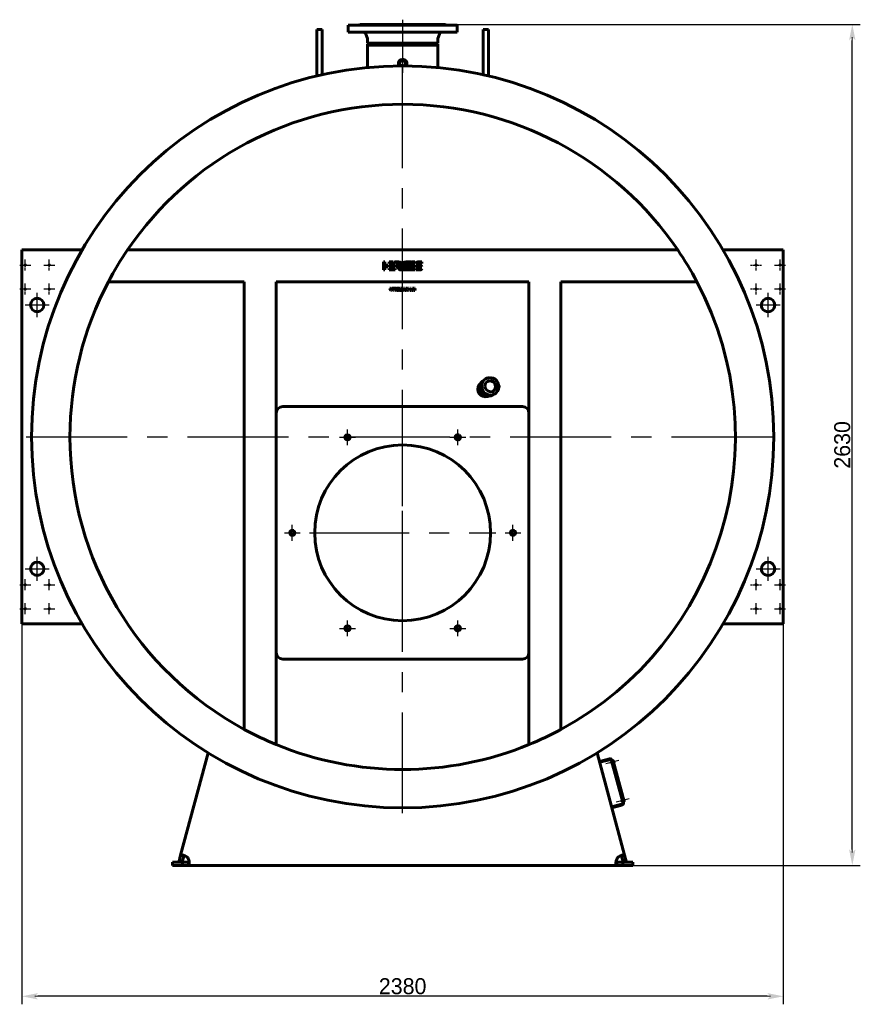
# Model space of a CAD drawing. Header units: millimetres. Extents: x 0 to 5310, y -175 to 841.
# Tile 4 of 6: x 2803 to 3066, y -175 to 133. Entities that reach past the tile are written whole.
import ezdxf

# ---------------------------------------------------------------- set-up
doc = ezdxf.new("R2010")
doc.units = ezdxf.units.MM
for name, pattern in [('CENTER_per1_scale0.019685', [1, 0.625, -0.125, 0.125, -0.125]), ('CENTER_per1_scale0.163386', [8.3, 5.1875, -1.0375, 1.0375, -1.0375]), ('CENTER_per1_scale0.270697', [13.751396, 8.594623, -1.718925, 1.718925, -1.718925]), ('CENTER_per1_scale0.314961', [16, 10, -2, 2, -2]), ('CENTER_per1_scale0.433071', [22, 13.75, -2.75, 2.75, -2.75]), ('CENTER_per1_scale0.826772', [42, 26.25, -5.25, 5.25, -5.25]), ('CENTER_per2_scale0.887643', [45.092259, 28.182662, -5.636532, 5.636532, -5.636532]), ('CENTER_per2e_scale0.992811', [50.434783, 31.521739, -6.304348, 6.304348, -6.304348]), ('CENTER_perb_scale0.984252', [50, 31.25, -6.25, 6.25, -6.25])]:
    doc.linetypes.add(name, pattern=pattern)
doc.styles.add('TextStyle_1', font='T-FLEX Type A.TTF', dxfattribs={"height": 5})
doc.dimstyles.new('DIM_ST_2', dxfattribs={"dimtxt": 5, "dimasz": 5, "dimexe": 2.5, "dimexo": 0, "dimtad": 1, "dimlfac": 10, "dimrnd": 0.01, "dimdsep": 46, "dimtxsty": 'TextStyle_1', "dimblk": 'Arrow_3_C7_Status', "dimcen": 0.09, "dimclrd": 7, "dimclre": 7, "dimclrt": 7, "dimazin": 0, "dimtfac": 1, "dimtdec": 0, "dimtmove": 0, "dimatfit": 0, "dimldrblk": 'NONE', "dimfxl": 1, "dimtvp": 1, "dimtolj": 1, "dimarcsym": 0})
doc.dimstyles.new('DIM_ST_3', dxfattribs={"dimtxt": 5, "dimasz": 5, "dimexe": 2.5, "dimexo": 0, "dimtad": 1, "dimlfac": 10, "dimrnd": 0.01, "dimdsep": 46, "dimtxsty": 'TextStyle_1', "dimblk": 'Arrow_3_C7_Status', "dimcen": 0.09, "dimclrd": 7, "dimclre": 7, "dimclrt": 7, "dimazin": 0, "dimtfac": 1, "dimtdec": 0, "dimtmove": 0, "dimatfit": 0, "dimldrblk": 'NONE', "dimfxl": 1, "dimtvp": 1, "dimtolj": 1, "dimarcsym": 0})

# ---------------------------------------------------------------- blocks, each defined once
blk = doc.blocks.new('Arrow_3_C7_Status')
at = {"color": 7, "linetype": 'Continuous', "lineweight": 0}
blk.add_line((-1, 0), (-0.8, 0), dxfattribs=at)
at = {"color": 7}
blk.add_solid([(-1, -0.2), (0, 0), (-0.8, 0), (-1, 0.2)], dxfattribs=at)
blk = doc.blocks.new('*D9')
at = {"color": 7, "lineweight": -2}
for p, q in [((-119, -53.6), (-119, -174.94)), ((119, -53.6), (119, -174.94)), ((114, -172.44), (-114, -172.44))]:
    blk.add_line(p, q, dxfattribs=at)
at = {"layer": 'Defpoints', "color": 0}
for p in [(-119, -53.6), (119, -53.6), (-119, -172.44)]:
    blk.add_point(p, dxfattribs=at)
at = {"color": 7, "lineweight": -2, "xscale": 5, "yscale": 5, "zscale": 5}
for p, rotation in [((-119, -172.44), 180), ((119, -172.44), 360)]:
    blk.add_blockref('Arrow_3_C7_Status', p, dxfattribs=dict(at, rotation=rotation))
at = {"color": 7, "insert": (0, -169.31), "char_height": 5, "attachment_point": 5, "style": 'TextStyle_1'}
blk.add_mtext('\\A1;2380{\\H0.5x;\\S^ ;}', dxfattribs=at)
blk = doc.blocks.new('_None')
blk = doc.blocks.new('*D10')
at = {"color": 7, "lineweight": -2}
for p, q in [((0, 131.5), (143.08, 131.5)), ((140.58, -126.5), (140.58, 126.5)), ((66.98, -131.5), (143.08, -131.5))]:
    blk.add_line(p, q, dxfattribs=at)
at = {"layer": 'Defpoints', "color": 0}
for p in [(0, 131.5), (140.58, 131.5), (66.98, -131.5)]:
    blk.add_point(p, dxfattribs=at)
at = {"color": 7, "lineweight": -2, "xscale": 5, "yscale": 5, "zscale": 5}
for p, rotation in [((140.58, 131.5), 90), ((140.58, -131.5), 270)]:
    blk.add_blockref('Arrow_3_C7_Status', p, dxfattribs=dict(at, rotation=rotation))
at = {"color": 7, "insert": (137.45, 0), "char_height": 5, "attachment_point": 5, "rotation": 90, "style": 'TextStyle_1'}
blk.add_mtext('\\A1;2630{\\H0.5x;\\S^ ;}', dxfattribs=at)
blk = doc.blocks.new('Проекция_2')
at = {"color": 7, "linetype": 'CENTER_per1_scale0.433071', "lineweight": 25}
blk.add_line((0, 132.9667), (0, 127.4333), dxfattribs=at)
at = {"color": 7, "linetype": 'Continuous', "lineweight": 60}
for p, q in [((-26.8, 124.2613), (-26.8, 129.9007)), ((-25.2, 129.9007), (-26.8, 129.9007)), ((-25.2, 124.2613), (-25.2, 129.9007)), ((-17, 131.3), (0, 131.3)), ((-17, 131.3), (-17, 129.1)), ((-13.4, 131.5), (0, 131.5)), ((0, 131.5), (13.4, 131.5)), ((0, 131.3), (17, 131.3)), ((17, 131.3), (17, 129.1)), ((25.2, 124.2613), (25.2, 129.9007)), ((26.8, 129.9007), (25.2, 129.9007)), ((26.8, 124.2613), (26.8, 129.9007)), ((-17, 129.1), (0, 129.1)), ((-11.5114, 128.4399), (-11.0145, 127.0647)), ((-10.955, 126.7249), (-10.955, 125.5916)), ((0, 129.1), (17, 129.1)), ((10.955, 126.7249), (10.955, 125.5916)), ((11.5114, 128.4399), (11.0145, 127.0647)), ((-26.8, 124.2613), (-26.8, 115.3617)), ((-25.2, 124.2613), (-25.2, 115.7297)), ((0, 125.5916), (-10.955, 125.5916)), ((-10.955, 125.5916), (-10.575, 125.3)), ((-10.955, 125.3), (-10.575, 125.3)), ((-10.955, 125.3), (-10.955, 125)), ((0, 125), (-10.955, 125)), ((-10.955, 125), (-10.955, 117.9847)), ((-10.575, 125.3), (0, 125.3)), ((-3.805, 125.3), (-3.805, 125)), ((-3.805, 125.3), (-3.805, 125)), ((10.955, 125.5916), (0, 125.5916)), ((0, 125.3), (10.575, 125.3)), ((10.955, 125), (0, 125)), ((3.805, 125), (3.805, 125.3)), ((3.805, 125), (3.805, 125.3)), ((10.955, 125.5916), (10.575, 125.3)), ((10.575, 125.3), (10.955, 125.3)), ((10.955, 125), (10.955, 125.3)), ((10.955, 125), (10.955, 117.9815)), ((25.2, 124.2613), (25.2, 115.7297)), ((26.8, 124.2613), (26.8, 115.3617)), ((-1.345, 119.3844), (-1.345, 118.4922)), ((-0.1447, 118.4999), (-0.8709, 118.4967)), ((0.8709, 118.4967), (0.1447, 118.4999)), ((1.345, 118.4922), (1.345, 119.3844)), ((25.2, 115.7297), (26.8, 115.3617)), ((-119, 61), (-119, 58.6)), ((-119, 61), (-100.1686, 61)), ((-119, 58.6), (-119, -53.6)), ((85.9869, 61), (-85.9869, 61)), ((100.1686, 61), (119, 61)), ((119, 58.6), (119, 61)), ((119, -53.6), (119, 58.6)), ((-6.027, 54.7121), (-6.027, 57.2125)), ((-6.027, 57.2125), (-5.5262, 57.2108)), ((-5.5262, 57.2108), (-5.5262, 56.2126)), ((-5.5262, 56.2126), (-4.5386, 56.2126)), ((-5.5262, 55.7126), (-5.5262, 54.7121)), ((-4.5386, 55.7126), (-5.5262, 55.7126)), ((-4.5386, 56.2126), (-4.5386, 55.7126)), ((-4.2283, 56.7129), (-4.2283, 57.2121)), ((-4.2283, 57.2121), (-2.9171, 57.2121)), ((-2.5016, 56.7214), (-4.2283, 56.7129)), ((-4.2283, 55.7126), (-4.2283, 56.2119)), ((-4.2283, 56.2119), (-2.3438, 56.2119)), ((-2.3451, 55.7126), (-4.2283, 55.7126)), ((-2.9171, 57.2121), (-2.5016, 56.7214)), ((-2.5663, 57.2122), (-1.3077, 57.2122)), ((-2.1539, 56.725), (-2.5663, 57.2122)), ((-2.3438, 56.2119), (-2.3451, 55.7126)), ((-1.211, 56.725), (-2.1539, 56.725)), ((-1.7888, 55.8865), (-1.303, 55.8874)), ((-1.211, 56.7245), (-1.211, 56.725)), ((-0.7759, 55.557), (-1.1113, 55.9531)), ((-0.8807, 56.3893), (-0.8955, 56.483)), ((1.1801, 57.2078), (1.7434, 57.2078)), ((2.0235, 57.2078), (2.5838, 57.2078)), ((2.3238, 55.7039), (2.5128, 56.2046)), ((3.8442, 55.7039), (2.3238, 55.7039)), ((2.5128, 56.2046), (3.8454, 56.2046)), ((3.8454, 56.707), (2.703, 56.707)), ((2.8985, 57.2078), (3.8454, 57.2078)), ((3.8454, 56.2046), (3.8442, 55.7039)), ((3.8454, 57.2078), (3.8454, 56.707)), ((4.101, 56.2119), (4.7588, 56.2119)), ((5.973, 56.707), (4.1022, 56.707)), ((4.7128, 57.2071), (5.973, 57.2071)), ((5.2778, 55.7044), (4.7128, 55.7044)), ((4.7588, 56.2119), (4.7755, 56.2111)), ((4.7755, 56.2111), (5.3405, 56.2111)), ((5.2884, 55.7039), (5.2778, 55.7044)), ((5.9522, 55.7039), (5.2884, 55.7039)), ((5.973, 57.2071), (5.973, 56.707)), ((-5.5262, 54.7121), (-6.027, 54.7121)), ((-4.2283, 54.7124), (-4.2283, 55.2117)), ((-4.2283, 55.2117), (-2.3438, 55.2117)), ((-2.3451, 54.7124), (-4.2283, 54.7124)), ((-2.3438, 55.2117), (-2.3451, 54.7124)), ((-0.343, 54.713), (-0.791, 54.713)), ((0.7426, 54.7146), (0.2737, 54.7134)), ((1.5847, 54.7101), (1.1157, 54.7089)), ((3.8442, 54.7084), (1.9609, 54.7084)), ((2.1335, 55.2092), (3.8454, 55.2092)), ((3.8454, 55.2092), (3.8442, 54.7084)), ((4.0803, 54.7084), (4.0803, 55.2092)), ((4.0803, 55.2092), (5.9512, 55.2092)), ((5.3405, 54.7084), (4.0803, 54.7084)), ((-49.5, 51), (-91.9986, 51)), ((-49.5, -88.9645), (-49.5, 51)), ((-39.5, -93.7068), (-39.5, 51)), ((39.5, 51), (-39.5, 51)), ((39.5, -93.7068), (39.5, 51)), ((91.9986, 51), (49.5, 51)), ((49.5, -88.9645), (49.5, 51)), ((-3.997, 49.0147), (-3.7562, 49.0147)), ((-3.7066, 48.3255), (-3.997, 49.0147)), ((-3.7562, 49.0147), (-3.6209, 48.6789)), ((-3.4566, 48.3255), (-3.7066, 48.3255)), ((-3.6209, 48.6789), (-3.6018, 48.6283)), ((-3.6018, 48.6283), (-3.5785, 48.5611)), ((-3.5785, 48.5611), (-3.5604, 48.6164)), ((-3.5604, 48.6164), (-3.5382, 48.6779)), ((-3.5382, 48.6779), (-3.4039, 49.0147)), ((-3.1632, 49.0147), (-3.4566, 48.3255)), ((-3.4039, 49.0147), (-3.1632, 49.0147)), ((-3.0557, 48.3255), (-3.0557, 49.0147)), ((-3.0557, 49.0147), (-2.8336, 49.0147)), ((-2.8336, 48.3255), (-3.0557, 48.3255)), ((-2.8336, 49.0147), (-2.8336, 48.3255)), ((-2.7075, 49.0147), (-1.9988, 49.0147)), ((-2.7075, 48.8339), (-2.7075, 49.0147)), ((-2.4668, 48.8339), (-2.7075, 48.8339)), ((-2.4668, 48.3255), (-2.4668, 48.8339)), ((-2.2375, 48.3255), (-2.4668, 48.3255)), ((-2.2375, 48.8339), (-2.2375, 48.3255)), ((-1.9988, 48.8339), (-2.2375, 48.8339)), ((-1.9988, 49.0147), (-1.9988, 48.8339)), ((-1.6971, 49.0178), (-1.5183, 49.0353)), ((-1.5183, 49.0353), (-1.3396, 49.0183)), ((-0.976, 48.3255), (-0.976, 49.0147)), ((-0.976, 49.0147), (-0.668, 49.0147)), ((-0.7641, 48.3255), (-0.976, 48.3255)), ((-0.7445, 48.6789), (-0.7703, 48.775)), ((-0.7703, 48.775), (-0.7652, 48.6747)), ((-0.7652, 48.6747), (-0.7641, 48.3255)), ((-0.6278, 48.3255), (-0.7445, 48.6789)), ((-0.668, 49.0147), (-0.5616, 48.682)), ((-0.4624, 48.3255), (-0.6278, 48.3255)), ((-0.5616, 48.682), (-0.543, 48.588)), ((-0.543, 48.588), (-0.5265, 48.681)), ((-0.5265, 48.681), (-0.4242, 49.0147)), ((-0.3488, 48.6789), (-0.4624, 48.3255)), ((-0.4242, 49.0147), (-0.1143, 49.0147)), ((-0.3209, 48.7771), (-0.3488, 48.6789)), ((-0.3271, 48.6758), (-0.3209, 48.7771)), ((-0.3271, 48.3255), (-0.3271, 48.6758)), ((-0.1143, 48.3255), (-0.3271, 48.3255)), ((-0.1143, 49.0147), (-0.1143, 48.3255)), ((-0.013, 48.3256), (0.3135, 49.0147)), ((0.236, 48.3256), (-0.013, 48.3256)), ((0.2907, 48.4516), (0.236, 48.3256)), ((0.6059, 48.4516), (0.2907, 48.4516)), ((0.3135, 49.0147), (0.5893, 49.0147)), ((0.3579, 48.6097), (0.4488, 48.8339)), ((0.5397, 48.6097), (0.3579, 48.6097)), ((0.4488, 48.8339), (0.5397, 48.6097)), ((0.5893, 49.0147), (0.9158, 48.3256)), ((0.6648, 48.3256), (0.6059, 48.4516)), ((0.9158, 48.3256), (0.6648, 48.3256)), ((0.9468, 48.3255), (1.2258, 48.6872)), ((1.2237, 48.3255), (0.9468, 48.3255)), ((1.2258, 48.6872), (0.9809, 49.0147)), ((0.9809, 49.0147), (1.2609, 49.0147)), ((1.3818, 48.5456), (1.2237, 48.3255)), ((1.2609, 49.0147), (1.3818, 48.8256)), ((1.3818, 48.8256), (1.5109, 49.0147)), ((1.5461, 48.3255), (1.3818, 48.5456)), ((1.5109, 49.0147), (1.7889, 49.0147)), ((1.7889, 49.0147), (1.5368, 48.6872)), ((1.5368, 48.6872), (1.8157, 48.3255)), ((1.8157, 48.3255), (1.5461, 48.3255)), ((2.2734, 49.0147), (2.4956, 49.0147)), ((2.2734, 48.3255), (2.2734, 49.0147)), ((2.8179, 48.3255), (2.2734, 48.3255)), ((2.4956, 49.0147), (2.4956, 48.496)), ((2.4956, 48.496), (2.8179, 48.496)), ((2.8179, 48.496), (2.8179, 48.3255)), ((3.0183, 48.3255), (2.851, 49.0147)), ((2.851, 49.0147), (3.0896, 49.0147)), ((3.2859, 48.3255), (3.0183, 48.3255)), ((3.0896, 49.0147), (3.1506, 48.6872)), ((3.1506, 48.6872), (3.162, 48.621)), ((3.162, 48.621), (3.1702, 48.5621)), ((3.1702, 48.5621), (3.1785, 48.6117)), ((3.1785, 48.6117), (3.1888, 48.6644)), ((3.1888, 48.6644), (3.2725, 49.0147)), ((3.2725, 49.0147), (3.5246, 49.0147)), ((3.3665, 48.6334), (3.2859, 48.3255)), ((3.3846, 48.7094), (3.3665, 48.6334)), ((3.4063, 48.7099), (3.3944, 48.7864)), ((3.4244, 48.6355), (3.4063, 48.7099)), ((3.5029, 48.3255), (3.4244, 48.6355)), ((3.7684, 48.3255), (3.5029, 48.3255)), ((3.5246, 49.0147), (3.567, 48.8194)), ((3.6186, 48.5652), (3.631, 48.651)), ((3.631, 48.651), (3.6982, 49.0147)), ((3.6982, 49.0147), (3.9348, 49.0147)), ((3.9348, 49.0147), (3.7684, 48.3255)), ((24.6663, 18.4831), (24.6472, 18.4749)), ((26.0073, 20.6908), (25.447, 20.3672)), ((24.5543, 18.4679), (24.0198, 18.1593)), ((24.1039, 17.8282), (24.0553, 17.8254)), ((24.5306, 18.4269), (24.537, 18.1816)), ((24.571, 18.1881), (24.5647, 18.4314)), ((24.7093, 18.4364), (24.71, 18.3219)), ((24.71, 18.3219), (24.7153, 18.2074)), ((28.197, 15.6041), (28.7573, 15.9276)), ((30.0574, 18.0622), (30.1586, 18.1206)), ((30.066, 18.303), (30.0607, 18.4175)), ((30.0667, 18.1885), (30.066, 18.303)), ((30.1319, 18.1144), (30.0897, 18.1213)), ((30.1676, 18.1683), (30.1613, 18.4115)), ((30.1831, 18.1641), (30.1766, 18.4091)), ((-37.5, 12), (37.5, 12)), ((-119, -53.6), (-119, -56)), ((119, -56), (119, -53.6)), ((-100.1686, -56), (-119, -56)), ((119, -56), (100.1686, -56)), ((37.5, -67), (-37.5, -67)), ((-69.4036, -128.3355), (-60.8145, -96.2806)), ((60.8145, -96.2806), (69.4036, -128.3355)), ((64.6286, -98.151), (61.5376, -98.9792)), ((64.7062, -98.4408), (61.6152, -99.269)), ((65.4066, -99.1228), (65.1168, -99.2004)), ((65.1168, -99.2004), (65.1996, -99.5095)), ((65.4894, -99.4319), (65.1996, -99.5095)), ((68.7868, -111.7377), (65.3186, -98.7943)), ((69.0765, -111.6601), (65.6084, -98.7167)), ((65.6342, -98.8133), (65.8274, -98.7615)), ((65.6342, -98.8133), (69.0507, -111.5635)), ((69.2438, -111.5117), (65.8274, -98.7615)), ((65.8758, -98.8262), (65.8468, -98.834)), ((65.9493, -98.8686), (66.0865, -99.3806)), ((66.044, -99.4541), (66.0151, -99.4618)), ((69.0852, -110.8037), (69.0562, -110.8114)), ((69.1587, -110.8461), (69.2958, -111.3581)), ((65.3422, -113.1783), (68.4332, -112.3501)), ((65.4199, -113.4681), (68.5108, -112.6399)), ((68.6159, -111.1002), (68.3262, -111.1779)), ((68.3262, -111.1779), (68.409, -111.487)), ((68.6988, -111.4093), (68.409, -111.487)), ((69.2438, -111.5117), (69.0507, -111.5635)), ((69.2534, -111.4315), (69.2244, -111.4393)), ((-69.8883, -130.1446), (-69.4036, -128.3355)), ((-68.4377, -128.5943), (-69.4036, -128.3355)), ((-68.9224, -130.4034), (-68.4377, -128.5943)), ((-68.3716, -128.3477), (-68.4377, -128.5943)), ((68.4377, -128.5943), (69.4036, -128.3355)), ((68.4377, -128.5943), (68.9224, -130.4034)), ((69.4036, -128.3355), (69.8883, -130.1446)), ((-72, -130.5), (-68.8483, -130.5)), ((-72, -131.5), (-72, -130.5)), ((-72, -131.5), (-68.8483, -131.5)), ((-68.9224, -130.4034), (-69.8883, -130.1446)), ((-68.8483, -130.5), (-66.9754, -130.5)), ((-68.8483, -130.5), (-68.8483, -131.5)), ((-68.8483, -131.5), (-66.9754, -131.5)), ((-66.9754, -130.5), (-66.9754, -131.5)), ((66.9754, -131.5), (-66.9754, -131.5)), ((66.9754, -130.5), (68.8483, -130.5)), ((66.9754, -130.5), (66.9754, -131.5)), ((66.9754, -131.5), (68.8483, -131.5)), ((72, -130.5), (68.8483, -130.5)), ((68.8483, -130.5), (68.8483, -131.5)), ((72, -131.5), (68.8483, -131.5)), ((68.9224, -130.4034), (69.8883, -130.1446)), ((72, -130.5), (72, -131.5))]:
    blk.add_line(p, q, dxfattribs=at)
at = {"color": 7, "linetype": 'CENTER_per1_scale0.270697', "lineweight": 25}
blk.add_line((0, 130.1065), (0, 125.398), dxfattribs=at)
at = {"color": 7, "linetype": 'CENTER_per2_scale0.887643', "lineweight": 25}
blk.add_line((0, 128.6667), (0, 116.3149), dxfattribs=at)
at = {"color": 7, "linetype": 'CENTER_per2e_scale0.992811', "lineweight": 25}
for p, q in [((0, -115.1667), (0, 120.1667)), ((-117.6667, 2.5), (117.6667, 2.5))]:
    blk.add_line(p, q, dxfattribs=at)
at = {"color": 7, "linetype": 'CENTER_per1_scale0.019685', "lineweight": 25}
for p, q in [((-119.7167, 56.25), (-116.2833, 56.25)), ((-118, 54.5333), (-118, 57.9667)), ((-112.2167, 56.25), (-108.7833, 56.25)), ((-110.5, 54.5333), (-110.5, 57.9667)), ((108.7833, 56.25), (112.2167, 56.25)), ((110.5, 54.5333), (110.5, 57.9667)), ((116.2833, 56.25), (119.7167, 56.25)), ((118, 54.5333), (118, 57.9667)), ((-118, 47.0333), (-118, 50.4667)), ((-110.5, 47.0333), (-110.5, 50.4667)), ((110.5, 47.0333), (110.5, 50.4667)), ((118, 47.0333), (118, 50.4667)), ((-119.7167, 48.75), (-116.2833, 48.75)), ((-112.2167, 48.75), (-108.7833, 48.75)), ((108.7833, 48.75), (112.2167, 48.75)), ((116.2833, 48.75), (119.7167, 48.75)), ((-118, -45.4667), (-118, -42.0333)), ((-110.5, -45.4667), (-110.5, -42.0333)), ((110.5, -45.4667), (110.5, -42.0333)), ((118, -45.4667), (118, -42.0333)), ((-119.7167, -43.75), (-116.2833, -43.75)), ((-112.2167, -43.75), (-108.7833, -43.75)), ((108.7833, -43.75), (112.2167, -43.75)), ((116.2833, -43.75), (119.7167, -43.75)), ((-119.7167, -51.25), (-116.2833, -51.25)), ((-118, -52.9667), (-118, -49.5333)), ((-112.2167, -51.25), (-108.7833, -51.25)), ((-110.5, -52.9667), (-110.5, -49.5333)), ((108.7833, -51.25), (112.2167, -51.25)), ((110.5, -52.9667), (110.5, -49.5333)), ((116.2833, -51.25), (119.7167, -51.25)), ((118, -52.9667), (118, -49.5333))]:
    blk.add_line(p, q, dxfattribs=at)
at = {"color": 7, "linetype": 'CENTER_per1_scale0.826772', "lineweight": 25}
for p, q in [((-114.25, 39.9833), (-114.25, 47.5167)), ((114.25, 39.9833), (114.25, 47.5167)), ((-118.0167, 43.75), (-110.4833, 43.75)), ((110.4833, 43.75), (118.0167, 43.75)), ((-114.25, -42.5167), (-114.25, -34.9833)), ((114.25, -42.5167), (114.25, -34.9833)), ((-118.0167, -38.75), (-110.4833, -38.75)), ((110.4833, -38.75), (118.0167, -38.75))]:
    blk.add_line(p, q, dxfattribs=at)
at = {"color": 7, "linetype": 'CENTER_per1_scale0.314961', "lineweight": 25}
for p, q in [((-17.25, -0.0888), (-17.25, 4.8445)), ((17.25, -0.0888), (17.25, 4.8445)), ((-19.7167, 2.3779), (-14.7833, 2.3779)), ((14.7833, 2.3779), (19.7167, 2.3779)), ((-36.9667, -27.5), (-32.0333, -27.5)), ((-34.5, -29.9667), (-34.5, -25.0333)), ((32.0333, -27.5), (36.9667, -27.5)), ((34.5, -29.9667), (34.5, -25.0333)), ((-17.25, -59.8445), (-17.25, -54.9112)), ((17.25, -59.8445), (17.25, -54.9112)), ((-19.7167, -57.3779), (-14.7833, -57.3779)), ((14.7833, -57.3779), (19.7167, -57.3779))]:
    blk.add_line(p, q, dxfattribs=at)
at = {"color": 7, "linetype": 'CENTER_perb_scale0.984252', "lineweight": 25}
for p, q in [((0, -56.6667), (0, 1.6667)), ((-29.1667, -27.5), (29.1667, -27.5))]:
    blk.add_line(p, q, dxfattribs=at)
at = {"color": 7, "linetype": 'CENTER_per1_scale0.163386', "lineweight": 25}
for p, q in [((67.5698, -98.7088), (63.5483, -99.7863)), ((70.7792, -110.6862), (66.7577, -111.7638))]:
    blk.add_line(p, q, dxfattribs=at)
at = {"color": 7, "lineweight": 60, "flags": 128}
for points in [[(-1.8274, 55.8094), (-1.8499, 55.8345), (-1.8554, 55.8496), (-1.8556, 55.8578), (-1.8537, 55.8664)], [(-1.8537, 55.8664), (-1.8487, 55.8765), (-1.8421, 55.8831), (-1.8343, 55.8868), (-1.8257, 55.8883), (-1.7888, 55.8865)], [(-1.3077, 57.2122), (-1.019, 57.1853), (-0.7837, 57.1095), (-0.6011, 56.9919), (-0.4701, 56.8396), (-0.39, 56.6596), (-0.36, 56.4591), (-0.379, 56.2452), (-0.4463, 56.0251)], [(-1.303, 55.8874), (-1.2559, 55.8874), (-1.2152, 55.8754), (-1.1809, 55.8503), (-1.1527, 55.8109)], [(-1.1113, 55.9531), (-0.9623, 56.163), (-0.8835, 56.341), (-0.8807, 56.3893)], [(0.0777, 56.6271), (0.2088, 56.8543), (0.3819, 57.027), (0.5968, 57.1445), (0.8528, 57.2059)], [(0.8528, 57.2059), (0.9036, 57.2075), (0.9193, 57.2033), (0.9249, 57.1998), (0.9291, 57.1953), (0.9319, 57.1898), (0.9334, 57.1833), (0.9328, 57.1669), (0.9184, 57.1196)], [(1.1184, 57.1723), (1.1227, 57.1824), (1.1285, 57.1904), (1.1354, 57.1966), (1.1433, 57.2013), (1.1611, 57.2065), (1.1801, 57.2078)], [(1.7434, 57.2078), (1.7704, 57.2039), (1.778, 57.1992), (1.7805, 57.1961), (1.7822, 57.1927), (1.7835, 57.1845), (1.7823, 57.1747), (1.7745, 57.1507)], [(1.9604, 57.1679), (1.9707, 57.1866), (1.986, 57.1988), (2.0043, 57.2056), (2.0235, 57.2078)], [(2.5838, 57.2078), (2.5994, 57.2068), (2.611, 57.2034), (2.6188, 57.198), (2.6215, 57.1945), (2.6233, 57.1906), (2.6249, 57.1816), (2.6241, 57.171), (2.6165, 57.1463)], [(4.7128, 55.7044), (4.4806, 55.7364), (4.3011, 55.8319), (4.1745, 55.9905), (4.101, 56.2119)], [(4.1022, 56.707), (4.1765, 56.9252), (4.3032, 57.0816), (4.482, 57.1757), (4.7128, 57.2071)], [(5.3405, 56.2111), (5.5726, 56.1792), (5.7521, 56.0837), (5.8787, 55.9251), (5.9522, 55.7039)], [(-0.791, 54.713), (-0.8609, 54.7208), (-0.9136, 54.7491), (-1.0029, 54.8495)], [(-0.1105, 54.7596), (-0.3276, 55.0068), (-0.4573, 55.1924), (-0.4628, 55.2124), (-0.4632, 55.2206), (-0.4617, 55.2276)], [(0.0184, 54.7905), (-0.0083, 54.7404), (-0.0225, 54.7254), (-0.0375, 54.7175), (-0.0454, 54.7162), (-0.0535, 54.7167), (-0.0709, 54.7234), (-0.1105, 54.7596)], [(0.2737, 54.7134), (0.2342, 54.7173), (0.2215, 54.7231), (0.2168, 54.727), (0.2133, 54.7315), (0.2092, 54.7427), (0.209, 54.7569), (0.2194, 54.7944)], [(0.8795, 54.8367), (0.8513, 54.7817), (0.8192, 54.7443), (0.783, 54.7225), (0.7426, 54.7146)], [(1.1157, 54.7089), (1.0762, 54.7138), (1.0635, 54.7196), (1.0589, 54.7234), (1.0553, 54.7278), (1.0527, 54.733), (1.0512, 54.7388), (1.051, 54.7527), (1.0614, 54.7899)], [(1.7215, 54.8323), (1.6933, 54.7773), (1.6612, 54.7398), (1.625, 54.718), (1.5847, 54.7101)], [(5.9512, 55.2092), (5.877, 54.9907), (5.7503, 54.8341), (5.5714, 54.7399), (5.3405, 54.7084)], [(-1.9244, 48.6779), (-1.9048, 48.8402), (-1.8802, 48.8967), (-1.8459, 48.9367)], [(-1.8247, 48.3973), (-1.8683, 48.4492), (-1.8995, 48.5132), (-1.9244, 48.6779)], [(-1.5183, 48.3059), (-1.6983, 48.3288), (-1.7682, 48.3573), (-1.8247, 48.3973)], [(-1.694, 48.6861), (-1.6835, 48.763), (-1.6705, 48.7924), (-1.6522, 48.8158)], [(-1.6537, 48.5327), (-1.6713, 48.5595), (-1.6839, 48.594), (-1.694, 48.6861)], [(-1.5183, 48.4867), (-1.5997, 48.4982), (-1.6301, 48.5126), (-1.6537, 48.5327)], [(-1.6522, 48.8158), (-1.6281, 48.8336), (-1.5978, 48.8464), (-1.5183, 48.8566)], [(-1.5183, 48.8566), (-1.4397, 48.8464), (-1.4096, 48.8336), (-1.3856, 48.8158)], [(-1.3851, 48.5332), (-1.4089, 48.5129), (-1.4391, 48.4983), (-1.5183, 48.4867)], [(-1.213, 48.3973), (-1.2695, 48.3573), (-1.3392, 48.3288), (-1.5183, 48.3059)], [(-1.3856, 48.8158), (-1.3673, 48.7924), (-1.3542, 48.763), (-1.3438, 48.6861)], [(-1.3438, 48.6861), (-1.3541, 48.5947), (-1.367, 48.5602), (-1.3851, 48.5332)], [(-1.2229, 48.962), (-1.1749, 48.9108), (-1.1407, 48.8463), (-1.1133, 48.6769)], [(-1.1133, 48.6769), (-1.1383, 48.5129), (-1.1694, 48.4491), (-1.213, 48.3973)], [(24.5517, 19.4263), (24.3994, 19.3291), (23.9137, 18.7836), (23.5959, 18.0949), (23.5028, 17.3502), (23.632, 16.6513), (23.9328, 16.067), (24.412, 15.5678), (25.0609, 15.2112), (25.8066, 15.0654), (26.5459, 15.1453), (26.9222, 15.2995)], [(24.0025, 17.8739), (23.9971, 17.8803), (23.9722, 17.9828), (23.9703, 18.1331), (23.9979, 18.3097), (24.053, 18.489), (24.128, 18.6554), (24.2123, 18.7958), (24.2888, 18.8935), (24.3325, 18.9317)], [(24.7065, 18.1305), (24.7064, 18.1273), (24.8521, 17.4578), (25.1561, 16.8409), (25.6, 16.3153), (26.156, 15.9146), (26.7893, 15.6641), (27.4598, 15.5798), (28.1251, 15.6669), (28.7432, 15.9195), (29.2755, 16.3213), (29.6892, 16.8467), (29.9589, 17.4629), (30.068, 18.1319), (30.0097, 18.8124), (29.7872, 19.462), (29.414, 20.0402), (28.9131, 20.5103), (28.3157, 20.8425), (27.6595, 21.0156), (27.32, 21.0386)], [(24.571, 18.1881), (24.5735, 18.1695), (24.5757, 18.1602), (24.5782, 18.1516), (24.5811, 18.1445), (24.5841, 18.1391), (24.5898, 18.134)], [(30.0767, 18.4445), (30.0653, 18.4495), (30.0565, 18.4577), (30.0551, 18.4608)], [(30.0761, 18.4134), (30.0684, 18.414), (30.063, 18.4149), (30.0604, 18.4161), (30.0607, 18.4175)], [(30.0821, 18.1823), (30.0744, 18.1837), (30.069, 18.1852), (30.0664, 18.1869), (30.0667, 18.1885)], [(30.0844, 18.1463), (30.0733, 18.1427), (30.0674, 18.1385)], [(30.1826, 18.1641), (30.1835, 18.1633), (30.1834, 18.1631)], [(-67.4717, -128.8531), (-67.9915, -128.5215), (-68.5217, -128.2791), (-68.9497, -128.1619), (-69.2452, -128.1696), (-69.3954, -128.3096), (-69.4036, -128.3355)], [(-68.2789, -128.3889), (-68.3713, -128.4523), (-68.4357, -128.5871), (-68.4372, -128.5925), (-68.4377, -128.5943)], [(69.4036, -128.3355), (69.2605, -128.175), (68.9542, -128.1612), (68.5282, -128.2768), (68.0292, -128.5012), (67.4717, -128.8531)], [(68.4377, -128.5943), (68.359, -128.4381), (68.2658, -128.3948)], [(-66.9754, -131.5), (-66.7833, -131.4034), (-66.6907, -131.1111), (-66.6921, -130.6696), (-66.7797, -130.1296), (-66.9754, -129.5)], [(-66.9754, -130.5), (-66.8041, -130.4644), (-66.7382, -130.3856)], [(66.9754, -129.5), (66.7833, -130.1142), (66.6907, -130.6851), (66.6921, -131.1223), (66.7797, -131.3983), (66.9754, -131.5)], [(66.7359, -130.3998), (66.821, -130.4727), (66.9754, -130.5)]]:
    blk.add_lwpolyline(points, dxfattribs=at)
at = {"color": 7, "linetype": 'Continuous', "lineweight": 60}
for centre, radius in [((0, 2.5), 116), ((-118, 56.25), 0.05), ((-110.5, 56.25), 0.05), ((-118, 48.75), 0.05), ((-110.5, 48.75), 0.05), ((-114.25, 43.75), 2.1), ((34.5, -27.5), 0.8), ((-114.25, -38.75), 2.1), ((-118, -43.75), 0.05), ((-110.5, -43.75), 0.05), ((-118, -51.25), 0.05), ((-110.5, -51.25), 0.05)]:
    blk.add_circle(centre, radius, dxfattribs=at)
for centre, radius, start, end in [((-13.6, 131.5), 0.2, 270, 0.000005), ((13.6, 131.5), 0.2, 180, 270), ((-12.4519, 128.1), 1, 19.868013, 90), ((-11.955, 126.7249), 1, 0.000003, 19.868013), ((11.955, 126.7249), 1, 160.131987, 180), ((12.4519, 128.1), 1, 90, 160.131987), ((0, 2.5), 104, 34.228866, 145.771134), ((0, 2.5), 104, 145.771134, 152.202622), ((0, 2.5), 104, 27.797378, 34.228866), ((-26.8201, 33.5078), 33.4963, 39.578716, 41.743416), ((-1.217, 56.39), 0.3346, 16.136914, 88.979627), ((-20.6711, 38.9201), 25.8122, 37.772218, 40.872228), ((-1.7454, 56.5898), 1.4165, 313.187363, 336.506395), ((62.6718, 31.6946), 67.3769, 158.281603, 159.557065), ((-94.2354, 92.5531), 101.5371, 338.166609, 339.575648), ((-162.6218, 117.7158), 174.5748, 338.873603, 339.707963), ((4785.3115, -1794.2503), 5129.3189, 158.8417688, 158.8694827), ((-246.7198, 149.972), 265.4339, 338.986327, 339.40821), ((4766.5784, -1786.6838), 5108.3307, 158.8417128, 158.8695406), ((-13.0251, 62.4265), 15.8813, 338.542583, 340.663295), ((41.9937, 41.6574), 42.0744, 158.309498, 159.041504), ((110.5, 56.25), 0.05, 0.000019, 179.999981), ((110.5, 56.25), 0.05, 179.999981, 0.000019), ((118, 56.25), 0.05, 0.000047, 179.999981), ((118, 56.25), 0.05, 179.999981, 0.000047), ((-0.3428, 54.8817), 0.1687, 269.934172, 296.275875), ((12.99, 51.1873), 11.5776, 159.672681, 162.29402), ((0, 2.5), 104, 152.202622, 180), ((0, 2.5), 104, 298.421974, 27.797378), ((-1.5866, 48.638), 0.3955, 106.230028, 130.96614), ((-1.4112, 48.7204), 0.3064, 52.058795, 76.484884), ((1.7095, 48.9619), 1.6941, 351.426976, 354.051689), ((-278.6911, -15.0724), 289.399, 12.7262, 12.754513), ((0.6191, 48.0977), 3.0357, 8.859437, 11.057975), ((110.5, 48.75), 0.05, 0.000019, 179.999981), ((110.5, 48.75), 0.05, 179.999981, 0.000019), ((118, 48.75), 0.05, 0.000047, 179.999981), ((118, 48.75), 0.05, 179.999981, 0.000047), ((114.25, 43.75), 2.1, 359.999996, 179.999996), ((114.25, 43.75), 2.1, 179.999996, 359.999996), ((24.5793, 18.4246), 0.05, 90.601889, 120.000001), ((24.6422, 18.4461), 0.0292, 36.90443, 102.043734), ((24.3921, 18.442), 0.3173, 359.004973, 10.211192), ((29.7878, 18.406), 0.2731, 2.425283, 15.576941), ((27.4838, 18.3902), 2.8078, 181.49503, 183.855613), ((24.6711, 18.3567), 0.1556, 274.181526, 286.513358), ((24.3022, 18.1828), 0.4138, 353.934492, 3.410264), ((29.6914, 18.1891), 0.3753, 349.409141, 359.900958), ((30.0819, 18.4487), 0.00675, 98.108942, 218.790534), ((30.3117, 18.4245), 0.2359, 175.132313, 182.688685), ((30.5903, 18.2009), 0.5083, 177.546116, 181.624298), ((30.1273, 18.405), 0.05, 3.893169, 88.742451), ((30.1336, 18.1639), 0.05, 300, 359.080002), ((-37.5, 10), 2, 90, 180), ((37.5, 10), 2, 360, 90), ((-17.25, 2.3779), 0.8, 360, 120), ((17.25, 2.3779), 0.8, 60, 0), ((0, 2.5), 104, 180, 241.578026), ((-17.25, 2.3779), 0.8, 120, 360), ((17.25, 2.3779), 0.8, 0, 60), ((0, -27.5), 27.5, 0, 180), ((-34.5, -27.5), 0.8, 0.000005, 179.999995), ((-34.5, -27.5), 0.8, 179.999995, 0.000005), ((0, -27.5), 27.5, 180, 0), ((114.25, -38.75), 2.1, 0.000004, 179.999996), ((114.25, -38.75), 2.1, 179.999996, 0.000004), ((110.5, -43.75), 0.05, 0.000019, 179.999981), ((110.5, -43.75), 0.05, 179.999981, 0.000019), ((118, -43.75), 0.05, 0.000047, 179.999981), ((118, -43.75), 0.05, 179.999981, 0.000047), ((110.5, -51.25), 0.05, 0.000019, 179.999981), ((110.5, -51.25), 0.05, 179.999981, 0.000019), ((118, -51.25), 0.05, 0.000047, 179.999981), ((118, -51.25), 0.05, 179.999981, 0.000047), ((-17.25, -57.3779), 0.8, 0, 240), ((-17.25, -57.3779), 0.8, 240, 0), ((17.25, -57.3779), 0.8, 0, 300), ((17.25, -57.3779), 0.8, 300, 0), ((-37.5, -65), 2, 180, 270), ((37.5, -65), 2, 270, 0), ((0, 2.5), 104, 241.578026, 247.678229), ((0, 2.5), 104, 292.321771, 298.421974), ((0, 2.5), 104, 247.678229, 292.321771), ((64.8356, -98.9237), 0.8, 15, 105), ((64.8356, -98.9237), 0.5, 15, 105), ((65.8913, -98.8842), 0.06, 15, 105), ((66.0285, -99.3961), 0.06, 285, 15), ((69.1007, -110.8616), 0.06, 15, 105), ((68.3038, -111.8672), 0.5, 285, 15), ((68.3038, -111.8672), 0.8, 285, 15), ((69.2379, -111.3736), 0.06, 285, 15), ((-69.1804, -130.6781), 2.5, 28.114746, 46.885254), ((69.1804, -130.6781), 2.5, 133.114746, 151.885254)]:
    blk.add_arc(centre, radius, start, end, dxfattribs=at)
for centre, major_axis, ratio, start_param, end_param in [((0, 119.3844), (1.345, 0), 0.8660254, 6.28318531, 10.29126695), ((0, 119.3844), (1.0315, 0), 0.8660254, 6.28318531, 10.85482878), ((0, 119.3344), (0.9315, 0), 0.8660254, 6.28318531, 10.99557429), ((0, 119.3344), (0.9315, 0), 0.8660254, 4.71238898, 6.28318531), ((0, 119.3844), (1.0315, 0), 0.8660254, 4.85313449, 6.28318531), ((0, 119.3844), (1.345, 0), 0.8660254, 5.41669632, 6.28318531), ((26.822, 17.9857), (1.375, -2.3816), 0.96592582, 3.14159263, 4.12212247), ((24.5793, 18.4246), (-0.0005, 0.05), 0.29448482, 6.13595747, 6.28318553), ((27.3823, 18.3092), (-1.375, 2.3816), 0.96592582, 5.77099075, 7.27588994), ((27.4496, 18.348), (0.875, -1.5155), 0.96592582, 1.05860177, 4.20367042), ((27.3375, 18.2833), (0.875, -1.5155), 0.96592582, 1.06207777, 3.10330484), ((27.3823, 18.3092), (0.875, -1.5155), 0.96592582, 1.05860177, 3.11862356), ((27.3823, 18.3092), (0.875, -1.5155), 0.96592582, 1.06207777, 3.11862355), ((27.3823, 18.3092), (1.375, -2.3816), 0.96592582, 1.12449887, 1.14773569), ((26.822, 17.9857), (-1.45, 2.5115), 0.96592582, 1.01593267, 1.10127087), ((24.0448, 18.116), (-0.025, 0.0433), 0.96592582, 6.28318531, 7.29911798), ((24.0511, 17.8749), (-0.025, 0.0433), 0.96592582, 1.10127087, 2.68961196), ((24.1081, 17.7787), (0.025, -0.0433), 0.96592582, 1.13667372, 2.68960586), ((26.822, 17.9857), (-1.375, 2.3816), 0.96592582, 1.13667372, 3.14159268), ((27.3823, 18.3092), (-1.375, 2.3816), 0.96592582, 1.12449867, 4.1342976), ((27.4496, 18.348), (-0.875, 1.5155), 0.96592582, 1.06207777, 4.20019442), ((27.3375, 18.2833), (0.875, -1.5155), 0.96592582, 0.03828781, 0.98995488), ((27.3823, 18.3092), (-0.875, 1.5155), 0.96592582, 3.16456175, 4.20019442), ((27.3823, 18.3092), (0.875, -1.5155), 0.96592582, 0.02296911, 0.98995488), ((27.3375, 18.2833), (0.875, -1.5155), 0.96592582, 0.98995488, 1.06207777), ((27.3823, 18.3092), (0.875, -1.5155), 0.96592582, 0.98995488, 1.06207777), ((30.0767, 18.5049), (-0.025, 0.0433), 0.96592582, 2.10813973, 2.68961196), ((27.3792, 18.3074), (1.3869, -2.4021), 0.96592582, 1.01658121, 1.05860178), ((30.1273, 18.405), (0.0011, 0.05), 0.68455112, 6.28318531, 6.43888108)]:
    blk.add_ellipse(centre, major_axis=major_axis, ratio=ratio, start_param=start_param, end_param=end_param, dxfattribs=at)
for base, p1, p2, angle, dimstyle, picture, middle in [((140.58, 131.5), (66.9754, -131.5), (0, 131.5), 90, 'DIM_ST_3', '*D10', (140.58, 0)), ((-119, -172.44), (119, -53.6), (-119, -53.6), 180, 'DIM_ST_2', '*D9', (0, -172.44))]:
    dim = blk.add_linear_dim(base=base, p1=p1, p2=p2, angle=angle, text='<>{\\H0.5x;\\S^ ;}', dimstyle=dimstyle)
    dim.commit()
    dim.dimension.update_dxf_attribs({"geometry": picture, "text_midpoint": middle, "dimtype": 160})

msp = doc.modelspace()

# ---------------------------------------------------------------- block references
msp.add_blockref('Проекция_2', (2922.57, 0))

doc.saveas('drawing.dxf')
